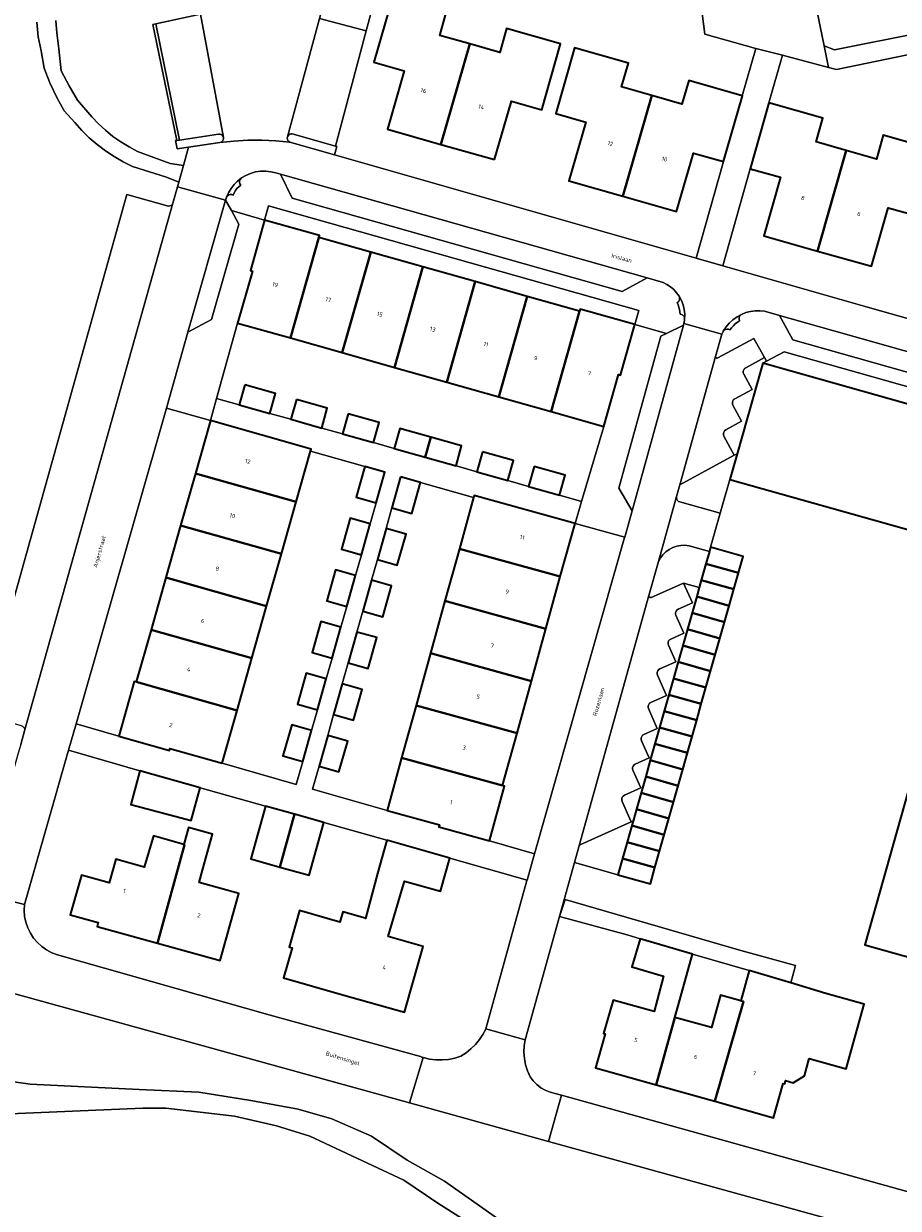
# Model space of a CAD drawing. Header units: metres. Extents: x 229229 to 231729, y 593167 to 595667.
# Tile 112 of 256: x 230033 to 230126, y 594845 to 594970. Entities that reach past the tile are written whole.
import ezdxf
from ezdxf.enums import TextEntityAlignment as Align

# ---------------------------------------------------------------- set-up
doc = ezdxf.new("R2010")
doc.units = ezdxf.units.M
for name, color, linetype, lineweight in [('B-WE-GR-GROENVOORZIENING-GV', 80, 'Continuous', 18), ('B-WE-OG-BEBOUWING-GV', 7, 'Continuous', 35), ('B-WE-OG-BEBOUWING-T18', 10, 'Continuous', 18), ('B-WE-OG-TERREIN_ERF-GV', 7, 'Continuous', 18), ('B-WE-OG-TOPOGRAFIE-T18', 10, 'Continuous', 18), ('B-WE-OG-WATER-GV', 130, 'Continuous', 18), ('B-WE-OG-WATER_SLOOT-GV', 120, 'Continuous', 18), ('B-WE-VH-VERHARDING_HALFVERHARDING-GV', 252, 'Continuous', 18), ('B-WE-VH-VERHARDING_OPEN-GV', 252, 'Continuous', 18)]:
    doc.layers.add(name, color=color, linetype=linetype, lineweight=lineweight)
doc.styles.add('NLCS-ISO-M250-T18', font='NLCS-ISO.ttf', dxfattribs={"height": 0.45})

msp = doc.modelspace()

# ---------------------------------------------------------------- linework, layer by layer
at = {"layer": 'B-WE-GR-GROENVOORZIENING-GV'}
for points in [[(230028.915, 594897.059), (230044.392, 594952.201), (230048.655, 594951.005), (230048.802, 594950.98), (230048.949, 594951.001), (230049.082, 594951.067), (230049.189, 594951.171), (230049.258, 594951.303), (230049.744, 594953.038), (230049.878, 594953.515), (230048.584, 594954.072), (230044.99, 594955.193), (230043.995, 594955.685), (230043.034, 594956.238), (230042.109, 594956.851), (230041.224, 594957.52), (230040.383, 594958.244), (230039.589, 594959.019), (230038.846, 594959.843), (230037.716, 594961.091), (230036.967, 594962.512), (230036.202, 594964.069), (230035.625, 594965.632), (230035.303, 594967.461), (230034.959, 594968.955), (230034.838, 594970.511)], [(230033.138, 594893.87), (230033.538, 594895.294), (230033.547, 594895.442), (230033.511, 594895.587), (230033.431, 594895.712)], [(230124.158, 594842.042), (230089.091, 594851.745), (230074.336, 594855.828), (230026.205, 594869.145)], [(230030.834, 594858.264), (230034.141, 594857.824), (230045.666, 594857.249), (230052.018, 594856.961), (230057.513, 594856.099), (230062.534, 594855.16), (230066.11, 594854.127), (230070.332, 594852.312), (230074.101, 594849.74), (230078.043, 594847.527), (230087.747, 594840.694)]]:
    msp.add_lwpolyline(points, dxfattribs=at)
for points in [[(230114.071, 594935.538), (230112.185, 594934.518), (230111.797, 594934.308), (230144.87, 594924.984), (230145.352, 594926.686)], [(230108.324, 594921.988), (230109.093, 594924.716), (230108.779, 594924.546), (230103.016, 594921.427), (230102.665, 594920.168), (230102.656, 594920.02), (230102.692, 594919.875), (230102.772, 594919.75), (230102.887, 594919.655), (230103.025, 594919.6), (230107.306, 594918.407)], [(230105.782, 594913.038), (230106.153, 594914.348), (230103.995, 594914.949), (230103.56, 594914.998), (230103.122, 594914.982), (230102.691, 594914.903), (230102.277, 594914.761), (230101.888, 594914.56), (230101.533, 594914.304), (230101.219, 594913.998), (230100.953, 594913.65), (230100.741, 594913.267), (230099.736, 594909.661), (230099.741, 594909.584), (230099.776, 594909.515), (230099.836, 594909.466), (230099.911, 594909.446), (230099.988, 594909.458), (230103.419, 594910.985), (230105.069, 594910.519), (230105.29, 594911.302)], [(230097.424, 594883.514), (230097.916, 594885.25), (230098.05, 594885.725), (230097.859, 594885.639), (230092.57, 594883.284), (230092.499, 594883.25), (230092.436, 594883.204), (230092.381, 594883.148), (230092.337, 594883.083), (230092.305, 594883.011), (230091.84, 594881.341), (230096.441, 594880.04), (230096.933, 594881.777)]]:
    msp.add_lwpolyline(points, close=True, dxfattribs=at)
at = {"layer": 'B-WE-OG-BEBOUWING-GV'}
for points in [[(230077.683, 594957.528), (230080.743, 594968.199), (230077.564, 594969.103), (230078.281, 594971.623), (230072.567, 594973.248), (230070.581, 594966.264), (230073.775, 594965.356), (230072.008, 594959.142)], [(230083.358, 594955.914), (230085.174, 594962.115), (230088.367, 594961.207), (230090.353, 594968.19), (230084.639, 594969.815), (230083.923, 594967.295), (230080.743, 594968.199), (230077.683, 594957.528)], [(230096.959, 594952.05), (230100.033, 594962.717), (230096.836, 594963.633), (230097.558, 594966.151), (230091.848, 594967.788), (230089.847, 594960.809), (230093.038, 594959.894), (230091.258, 594953.684)], [(230100.033, 594962.717), (230096.959, 594952.05), (230102.659, 594950.415), (230104.468, 594956.617), (230107.658, 594955.703), (230107.66, 594955.702), (230109.661, 594962.681), (230109.636, 594962.688), (230103.951, 594964.319), (230103.229, 594961.8)], [(230117.619, 594946.214), (230120.658, 594956.89), (230117.459, 594957.796), (230118.173, 594960.317), (230112.457, 594961.936), (230110.479, 594954.95), (230113.673, 594954.046), (230111.913, 594947.83)], [(230120.658, 594956.89), (230117.619, 594946.214), (230123.325, 594944.598), (230125.114, 594950.806), (230128.308, 594949.901), (230130.287, 594956.887), (230124.571, 594958.505), (230123.857, 594955.984)], [(230061.717, 594936.997), (230064.73, 594947.659), (230064.79, 594947.871), (230058.987, 594949.511), (230057.472, 594944.151), (230057.684, 594944.091), (230056.125, 594938.577)], [(230064.73, 594947.659), (230061.717, 594936.997), (230067.222, 594935.441), (230070.236, 594946.103)], [(230072.756, 594933.877), (230075.769, 594944.539), (230070.236, 594946.103), (230067.222, 594935.441)], [(230075.769, 594944.539), (230072.756, 594933.877), (230078.289, 594932.313), (230081.302, 594942.975)], [(230083.822, 594930.749), (230086.836, 594941.412), (230081.302, 594942.975), (230078.289, 594932.313)], [(230086.836, 594941.412), (230083.822, 594930.749), (230089.355, 594929.185), (230092.369, 594939.848)], [(230089.355, 594929.185), (230094.946, 594927.605), (230096.505, 594933.12), (230096.717, 594933.06), (230098.231, 594938.419), (230092.428, 594940.06), (230092.369, 594939.848)], [(230109.093, 594924.716), (230108.324, 594921.988), (230134.466, 594914.618), (230122.618, 594872.594), (230134.966, 594869.143), (230146.32, 594909.417), (230146.955, 594911.668), (230141.546, 594913.193), (230144.87, 594924.984), (230111.797, 594934.308)], [(230056.876, 594932.028), (230056.279, 594929.911), (230059.551, 594928.987), (230060.149, 594931.105)], [(230062.362, 594930.48), (230061.765, 594928.363), (230065.037, 594927.44), (230065.635, 594929.557)], [(230067.848, 594928.932), (230067.251, 594926.815), (230070.523, 594925.892), (230071.121, 594928.009)], [(230051.648, 594922.63), (230062.33, 594919.607), (230063.851, 594924.985), (230063.914, 594925.206), (230053.234, 594928.231)], [(230076.009, 594924.344), (230076.607, 594926.462), (230073.334, 594927.385), (230072.737, 594925.267)], [(230076.607, 594926.462), (230076.009, 594924.344), (230079.282, 594923.42), (230079.879, 594925.538)], [(230082.093, 594924.913), (230081.495, 594922.796), (230084.768, 594921.873), (230085.365, 594923.99)], [(230060.765, 594914.074), (230062.33, 594919.607), (230051.648, 594922.63), (230050.081, 594917.097)], [(230070.802, 594919.488), (230071.727, 594922.76), (230069.61, 594923.358), (230068.684, 594920.086)], [(230087.579, 594923.365), (230086.981, 594921.248), (230090.254, 594920.325), (230090.851, 594922.442)], [(230073.407, 594922.254), (230072.484, 594918.981), (230074.602, 594918.385), (230075.524, 594921.657)], [(230079.638, 594914.632), (230090.34, 594911.675), (230091.899, 594917.326), (230081.198, 594920.278), (230081.141, 594920.073)], [(230069.25, 594914.002), (230070.176, 594917.274), (230068.059, 594917.873), (230067.133, 594914.601)], [(230048.514, 594911.565), (230059.199, 594908.542), (230060.765, 594914.074), (230050.081, 594917.097)], [(230071.86, 594916.768), (230070.938, 594913.495), (230073.055, 594912.898), (230073.978, 594916.171)], [(230079.638, 594914.632), (230078.107, 594909.089), (230088.81, 594906.133), (230090.34, 594911.675)], [(230105.782, 594913.038), (230109.222, 594912.065), (230109.713, 594913.802), (230106.276, 594914.784), (230106.153, 594914.348)], [(230108.73, 594910.328), (230109.222, 594912.065), (230105.782, 594913.038), (230105.29, 594911.302)], [(230057.634, 594903.009), (230059.199, 594908.542), (230048.514, 594911.565), (230046.947, 594906.032)], [(230067.699, 594908.517), (230068.624, 594911.789), (230066.507, 594912.387), (230065.582, 594909.115)], [(230070.314, 594911.282), (230069.391, 594908.009), (230071.509, 594907.412), (230072.431, 594910.685)], [(230104.799, 594909.565), (230108.239, 594908.591), (230108.73, 594910.328), (230105.29, 594911.302), (230105.069, 594910.519)], [(230087.281, 594900.59), (230088.81, 594906.133), (230078.107, 594909.089), (230076.576, 594903.547)], [(230104.799, 594909.565), (230104.307, 594907.828), (230107.748, 594906.854), (230108.239, 594908.591)], [(230104.307, 594907.828), (230103.815, 594906.091), (230107.256, 594905.118), (230107.748, 594906.854)], [(230066.148, 594903.031), (230067.073, 594906.303), (230064.956, 594906.902), (230064.031, 594903.63)], [(230056.069, 594897.476), (230057.634, 594903.009), (230046.947, 594906.032), (230045.38, 594900.5)], [(230068.767, 594905.795), (230067.845, 594902.523), (230069.962, 594901.926), (230070.885, 594905.198)], [(230107.256, 594905.118), (230103.815, 594906.091), (230103.324, 594904.355), (230106.765, 594903.381)], [(230106.274, 594901.644), (230106.765, 594903.381), (230103.324, 594904.355), (230102.832, 594902.618)], [(230075.045, 594898.005), (230085.751, 594895.047), (230087.281, 594900.59), (230076.576, 594903.547)], [(230102.341, 594900.881), (230105.782, 594899.907), (230106.274, 594901.644), (230102.832, 594902.618)], [(230064.597, 594897.546), (230065.522, 594900.818), (230063.405, 594901.417), (230062.48, 594898.145)], [(230056.069, 594897.476), (230045.38, 594900.5), (230045.168, 594900.56), (230043.525, 594894.758), (230048.884, 594893.24), (230048.944, 594893.451), (230054.486, 594891.882)], [(230067.221, 594900.309), (230066.298, 594897.037), (230068.416, 594896.44), (230069.338, 594899.712)], [(230105.291, 594898.17), (230105.782, 594899.907), (230102.341, 594900.881), (230101.849, 594899.144)], [(230105.291, 594898.17), (230101.849, 594899.144), (230101.357, 594897.408), (230104.799, 594896.433)], [(230085.751, 594895.047), (230075.045, 594898.005), (230073.514, 594892.462), (230084.222, 594889.504)], [(230100.866, 594895.671), (230104.308, 594894.697), (230104.799, 594896.433), (230101.357, 594897.408)], [(230063.046, 594892.061), (230063.971, 594895.333), (230061.854, 594895.931), (230060.929, 594892.659)], [(230100.374, 594893.934), (230103.817, 594892.96), (230104.308, 594894.697), (230100.866, 594895.671)], [(230065.674, 594894.823), (230064.752, 594891.55), (230066.869, 594890.953), (230067.792, 594894.226)], [(230103.817, 594892.96), (230100.374, 594893.934), (230099.882, 594892.197), (230103.325, 594891.223)], [(230084.222, 594889.504), (230073.514, 594892.462), (230071.966, 594886.859), (230077.519, 594885.327), (230077.46, 594885.114), (230082.83, 594883.633), (230084.434, 594889.445)], [(230099.391, 594890.461), (230102.834, 594889.486), (230103.325, 594891.223), (230099.882, 594892.197)], [(230052.152, 594889.279), (230045.768, 594891.081), (230044.81, 594887.509), (230051.193, 594885.798)], [(230098.899, 594888.724), (230102.343, 594887.749), (230102.834, 594889.486), (230099.391, 594890.461)], [(230098.408, 594886.987), (230101.851, 594886.012), (230102.343, 594887.749), (230098.899, 594888.724)], [(230062.158, 594886.455), (230059.063, 594887.329), (230057.511, 594881.712), (230060.612, 594880.856)], [(230060.612, 594880.856), (230063.712, 594880), (230065.253, 594885.582), (230062.158, 594886.455)], [(230101.851, 594886.012), (230098.408, 594886.987), (230098.05, 594885.725), (230097.916, 594885.25), (230101.36, 594884.276)], [(230050.407, 594883.252), (230050.485, 594883.229), (230047.611, 594872.794), (230054.276, 594870.945), (230056.251, 594878.063), (230052.053, 594879.228), (230052.411, 594880.52), (230053.468, 594884.335), (230050.93, 594885.067)], [(230101.36, 594884.276), (230097.916, 594885.25), (230097.424, 594883.514), (230100.869, 594882.539)], [(230050.407, 594883.252), (230047.19, 594884.179), (230046.227, 594880.844), (230043.195, 594881.685), (230042.504, 594879.194), (230039.551, 594880.013), (230038.376, 594875.781), (230041.328, 594874.961), (230041.22, 594874.567), (230047.611, 594872.794), (230050.485, 594883.229)], [(230075.798, 594872.435), (230072.09, 594873.493), (230073.829, 594879.364), (230077.643, 594878.285), (230078.64, 594881.805), (230071.932, 594883.698), (230070.955, 594880.179), (230069.689, 594875.401), (230069.634, 594875.417), (230067.27, 594876.092), (230066.961, 594875.01), (230062.674, 594876.233), (230061.572, 594872.37), (230061.889, 594872.279), (230060.982, 594869.101), (230067.374, 594867.277), (230073.802, 594865.443)], [(230097.424, 594883.514), (230096.933, 594881.777), (230100.377, 594880.802), (230100.869, 594882.539)], [(230100.377, 594880.802), (230096.933, 594881.777), (230096.441, 594880.04), (230099.886, 594879.065)], [(230104.359, 594871.623), (230098.798, 594873.25), (230097.923, 594870.261), (230101.296, 594869.274), (230100.621, 594866.746), (230100.294, 594865.522), (230095.932, 594866.743), (230094.934, 594863.212), (230095.087, 594863.169), (230094.065, 594859.552), (230100.504, 594857.746), (230102.486, 594864.907), (230102.82, 594866.13)], [(230116.736, 594860.542), (230120.647, 594859.452), (230122.549, 594866.323), (230118.501, 594867.444), (230114.783, 594868.573), (230110.363, 594869.866), (230109.473, 594866.68), (230109.776, 594866.595), (230106.732, 594856), (230112.957, 594854.255), (230113.981, 594857.901), (230114.135, 594857.858), (230114.232, 594858.205), (230115.031, 594857.98), (230116.22, 594858.693)], [(230100.504, 594857.746), (230106.732, 594856), (230109.776, 594866.595), (230109.473, 594866.68), (230107.342, 594867.275), (230106.377, 594863.82), (230102.486, 594864.907)]]:
    msp.add_lwpolyline(points, close=True, dxfattribs=at)
at = {"layer": 'B-WE-OG-TERREIN_ERF-GV'}
for points in [[(230109.763, 595011.12), (230115.27, 594983.338), (230117.903, 594970.051), (230118.316, 594967.994), (230119.41, 594967.575), (230147.098, 594973.136), (230138.545, 595016.872), (230132.58, 595015.664)], [(230088.367, 594961.207), (230085.174, 594962.115), (230083.358, 594955.914), (230077.683, 594957.528), (230072.008, 594959.142), (230073.775, 594965.356), (230070.581, 594966.264), (230072.567, 594973.248), (230078.281, 594971.623), (230077.564, 594969.103), (230080.743, 594968.199), (230083.923, 594967.295), (230084.639, 594969.815), (230090.353, 594968.19)], [(230070.236, 594946.103), (230075.769, 594944.539), (230081.302, 594942.975), (230086.836, 594941.412), (230092.369, 594939.848), (230092.428, 594940.06), (230098.231, 594938.419), (230098.651, 594939.902), (230059.411, 594951.008), (230058.987, 594949.511), (230064.79, 594947.871), (230064.73, 594947.659)], [(230073.334, 594927.385), (230076.607, 594926.462), (230079.879, 594925.538), (230079.282, 594923.42), (230081.495, 594922.796), (230082.093, 594924.913), (230085.365, 594923.99), (230084.768, 594921.873), (230086.981, 594921.248), (230087.579, 594923.365), (230090.851, 594922.442), (230090.254, 594920.325), (230092.583, 594919.635), (230094.946, 594927.605), (230089.355, 594929.185), (230083.822, 594930.749), (230078.289, 594932.313), (230072.756, 594933.877), (230067.222, 594935.441), (230061.717, 594936.997), (230056.125, 594938.577), (230053.89, 594930.579), (230056.279, 594929.911), (230056.876, 594932.028), (230060.149, 594931.105), (230059.551, 594928.987), (230061.765, 594928.363), (230062.362, 594930.48), (230065.635, 594929.557), (230065.037, 594927.44), (230067.251, 594926.815), (230067.848, 594928.932), (230071.121, 594928.009), (230070.523, 594925.892), (230072.737, 594925.267)], [(230059.199, 594908.542), (230057.634, 594903.009), (230056.069, 594897.476), (230054.486, 594891.882), (230062.346, 594889.623), (230063.046, 594892.061), (230060.929, 594892.659), (230061.854, 594895.931), (230063.971, 594895.333), (230064.597, 594897.546), (230062.48, 594898.145), (230063.405, 594901.417), (230065.522, 594900.818), (230066.148, 594903.031), (230064.031, 594903.63), (230064.956, 594906.902), (230067.073, 594906.303), (230067.699, 594908.517), (230065.582, 594909.115), (230066.507, 594912.387), (230068.624, 594911.789), (230069.25, 594914.002), (230067.133, 594914.601), (230068.059, 594917.873), (230070.176, 594917.274), (230070.802, 594919.488), (230068.684, 594920.086), (230069.61, 594923.358), (230063.851, 594924.985), (230062.33, 594919.607), (230060.765, 594914.074)], [(230071.966, 594886.859), (230073.514, 594892.462), (230075.045, 594898.005), (230076.576, 594903.547), (230078.107, 594909.089), (230079.638, 594914.632), (230081.141, 594920.073), (230075.524, 594921.657), (230074.602, 594918.385), (230072.484, 594918.981), (230071.86, 594916.768), (230073.978, 594916.171), (230073.055, 594912.898), (230070.938, 594913.495), (230070.314, 594911.282), (230072.431, 594910.685), (230071.509, 594907.412), (230069.391, 594908.009), (230068.767, 594905.795), (230070.885, 594905.198), (230069.962, 594901.926), (230067.845, 594902.523), (230067.221, 594900.309), (230069.338, 594899.712), (230068.416, 594896.44), (230066.298, 594897.037), (230065.674, 594894.823), (230067.792, 594894.226), (230066.869, 594890.953), (230064.752, 594891.55), (230064.057, 594889.132)], [(230070.955, 594880.179), (230071.932, 594883.698), (230065.253, 594885.582), (230063.712, 594880), (230060.612, 594880.856), (230057.511, 594881.712), (230059.063, 594887.329), (230052.152, 594889.279), (230051.193, 594885.798), (230044.81, 594887.509), (230045.768, 594891.081), (230038.195, 594893.243), (230033.524, 594876.882), (230033.493, 594876.255), (230033.541, 594875.628), (230033.667, 594875.013), (230033.87, 594874.418), (230034.145, 594873.853), (230034.489, 594873.328), (230034.897, 594872.85), (230035.361, 594872.426), (230035.874, 594872.065), (230036.429, 594871.77), (230037.017, 594871.548), (230059.566, 594865.159), (230075.531, 594860.739), (230075.584, 594860.72), (230075.638, 594860.702), (230075.691, 594860.684), (230075.745, 594860.667), (230075.799, 594860.651), (230076.459, 594860.49), (230077.132, 594860.402), (230077.811, 594860.39), (230078.488, 594860.453), (230079.153, 594860.59), (230079.799, 594860.8), (230080.351, 594861.162), (230080.865, 594861.576), (230081.336, 594862.039), (230081.76, 594862.545), (230082.133, 594863.09), (230082.45, 594863.669), (230082.454, 594863.684), (230086.799, 594879.436), (230086.811, 594879.478), (230078.64, 594881.805), (230077.643, 594878.285), (230073.829, 594879.364), (230072.09, 594873.493), (230075.798, 594872.435), (230073.802, 594865.443), (230067.374, 594867.277), (230060.982, 594869.101), (230061.889, 594872.279), (230061.572, 594872.37), (230062.674, 594876.233), (230066.961, 594875.01), (230067.27, 594876.092), (230069.634, 594875.417), (230069.689, 594875.401)], [(230054.276, 594870.945), (230047.611, 594872.794), (230041.22, 594874.567), (230041.328, 594874.961), (230038.376, 594875.781), (230039.551, 594880.013), (230042.504, 594879.194), (230043.195, 594881.685), (230046.227, 594880.844), (230047.19, 594884.179), (230050.407, 594883.252), (230050.93, 594885.067), (230053.468, 594884.335), (230052.411, 594880.52), (230052.053, 594879.228), (230056.251, 594878.063)], [(230098.798, 594873.25), (230104.359, 594871.623), (230110.363, 594869.866), (230114.783, 594868.573), (230115.286, 594870.419), (230109.492, 594871.999), (230090.865, 594877.429), (230090.259, 594875.598), (230097.412, 594873.656)], [(230115.286, 594870.419), (230114.783, 594868.573), (230118.501, 594867.444), (230122.549, 594866.323), (230120.647, 594859.452), (230116.736, 594860.542), (230116.22, 594858.693), (230115.031, 594857.98), (230114.232, 594858.205), (230114.135, 594857.858), (230113.981, 594857.901), (230112.957, 594854.255), (230106.732, 594856), (230100.504, 594857.746), (230094.065, 594859.552), (230095.087, 594863.169), (230094.934, 594863.212), (230095.932, 594866.743), (230100.294, 594865.522), (230100.621, 594866.746), (230101.296, 594869.274), (230097.923, 594870.261), (230098.798, 594873.25), (230097.412, 594873.656), (230090.259, 594875.598), (230090.865, 594877.429), (230109.492, 594871.999)], [(230104.359, 594871.623), (230102.82, 594866.13), (230102.486, 594864.907), (230106.377, 594863.82), (230107.342, 594867.275), (230109.473, 594866.68), (230110.363, 594869.866)]]:
    msp.add_lwpolyline(points, close=True, dxfattribs=at)
for points in [[(230071.223, 594975.109), (230069.747, 594969.572), (230066.492, 594957.344), (230066.636, 594957.303), (230066.387, 594956.432), (230104.758, 594945.463), (230107.658, 594955.703), (230104.468, 594956.617), (230102.659, 594950.415), (230096.959, 594952.05), (230091.258, 594953.684), (230093.038, 594959.894), (230089.847, 594960.809), (230091.848, 594967.788), (230097.558, 594966.151), (230096.836, 594963.633), (230100.033, 594962.717), (230103.229, 594961.8), (230103.951, 594964.319), (230109.636, 594962.688), (230111.057, 594967.705), (230105.664, 594969.226), (230105.049, 594973.949)], [(230036.84, 594970.666), (230036.94, 594969.355), (230037.155, 594967.683), (230037.426, 594965.352), (230038.25, 594963.757), (230039.145, 594962.214), (230040.664, 594960.471), (230041.366, 594959.728), (230042.115, 594959.033), (230042.908, 594958.389), (230043.742, 594957.799), (230044.613, 594957.264), (230045.517, 594956.788), (230048.977, 594955.49), (230050.375, 594955.285), (230050.924, 594957.239), (230049.705, 594957.059), (230049.526, 594957.93), (230049.674, 594957.952), (230047.146, 594970.27), (230047.439, 594970.333), (230052.174, 594971.35)], [(230128.19, 594967.234), (230119.624, 594965.484), (230118.773, 594965.71), (230113.891, 594967.011), (230112.457, 594961.936), (230118.173, 594960.317), (230117.459, 594957.796), (230120.658, 594956.89), (230123.857, 594955.984), (230124.571, 594958.505), (230130.287, 594956.887)], [(230128.308, 594949.901), (230125.114, 594950.806), (230123.325, 594944.598), (230117.619, 594946.214), (230111.913, 594947.83), (230113.673, 594954.046), (230110.479, 594954.95), (230107.565, 594944.66), (230122.902, 594940.276), (230146.417, 594933.627)], [(230134.966, 594869.143), (230122.618, 594872.594), (230134.466, 594914.618), (230108.324, 594921.988), (230107.306, 594918.407), (230106.276, 594914.784), (230109.713, 594913.802), (230109.222, 594912.065), (230108.73, 594910.328), (230108.239, 594908.591), (230107.748, 594906.854), (230107.256, 594905.118), (230106.765, 594903.381), (230106.274, 594901.644), (230105.782, 594899.907), (230105.291, 594898.17), (230104.799, 594896.433), (230104.308, 594894.697), (230103.817, 594892.96), (230103.325, 594891.223), (230102.834, 594889.486), (230102.343, 594887.749), (230101.851, 594886.012), (230101.36, 594884.276), (230100.869, 594882.539), (230100.377, 594880.802), (230099.886, 594879.065), (230096.441, 594880.04), (230091.84, 594881.341), (230086.599, 594862.54), (230086.5, 594861.875), (230086.476, 594861.203), (230086.528, 594860.533), (230086.655, 594859.873), (230086.856, 594859.231), (230087.128, 594858.616), (230087.454, 594858.174), (230087.838, 594857.781), (230088.271, 594857.444), (230088.747, 594857.17), (230089.256, 594856.963), (230089.788, 594856.828), (230090.457, 594856.642), (230128.487, 594846.037)]]:
    msp.add_lwpolyline(points, dxfattribs=at)
at = {"layer": 'B-WE-OG-WATER-GV'}
msp.add_lwpolyline([(230089.163, 594837.711), (230077.336, 594845.18), (230073.742, 594847.62), (230063.792, 594852.308), (230060.261, 594853.4), (230055.79, 594854.436), (230048.495, 594855.263), (230046.076, 594855.287), (229999.639, 594853.31), (229978.763, 594852.132), (229973.078, 594852.536), (229970.473, 594853.38), (229967.832, 594854.077), (229964.201, 594853.857), (229963.576, 594853.763), (229962.856, 594853.654), (229957.599, 594852.86), (229956.925, 594852.758), (229946.912, 594851.245), (229940.814, 594849.897), (229920.144, 594841.933)], dxfattribs=at)
at = {"layer": 'B-WE-OG-WATER_SLOOT-GV'}
for points in [[(230087.747, 594840.694), (230078.043, 594847.527), (230074.101, 594849.74), (230070.332, 594852.312), (230066.11, 594854.127), (230062.534, 594855.16), (230057.513, 594856.099), (230052.018, 594856.961), (230045.666, 594857.249), (230034.141, 594857.824), (230030.834, 594858.264)], [(229920.144, 594841.933), (229940.814, 594849.897), (229946.912, 594851.245), (229956.925, 594852.758), (229957.599, 594852.86), (229962.856, 594853.654), (229963.576, 594853.763), (229964.201, 594853.857), (229967.832, 594854.077), (229970.473, 594853.38), (229973.078, 594852.536), (229978.763, 594852.132), (229999.639, 594853.31), (230046.076, 594855.287), (230048.495, 594855.263), (230055.79, 594854.436), (230060.261, 594853.4), (230063.792, 594852.308), (230073.742, 594847.62), (230077.336, 594845.18), (230089.163, 594837.711)]]:
    msp.add_lwpolyline(points, dxfattribs=at)
at = {"layer": 'B-WE-VH-VERHARDING_HALFVERHARDING-GV'}
msp.add_lwpolyline([(230034.838, 594970.511), (230034.959, 594968.955), (230035.303, 594967.461), (230035.625, 594965.632), (230036.202, 594964.069), (230036.967, 594962.512), (230037.716, 594961.091), (230038.846, 594959.843), (230039.589, 594959.019), (230040.383, 594958.244), (230041.224, 594957.52), (230042.109, 594956.851), (230043.034, 594956.238), (230043.995, 594955.685), (230044.99, 594955.193), (230048.584, 594954.072), (230049.878, 594953.515), (230050.375, 594955.285), (230048.977, 594955.49), (230045.517, 594956.788), (230044.613, 594957.264), (230043.742, 594957.799), (230042.908, 594958.389), (230042.115, 594959.033), (230041.366, 594959.728), (230040.664, 594960.471), (230039.145, 594962.214), (230038.25, 594963.757), (230037.426, 594965.352), (230037.155, 594967.683), (230036.94, 594969.355), (230036.84, 594970.666)], dxfattribs=at)
at = {"layer": 'B-WE-VH-VERHARDING_OPEN-GV'}
for points in [[(230109.763, 595011.12), (230109.552, 595011.078), (230108.228, 595017.125), (230108.212, 595017.275), (230108.243, 595017.422), (230108.319, 595017.552), (230108.432, 595017.652), (230108.57, 595017.712), (230105.542, 595017.109), (230105.691, 595017.107), (230105.832, 595017.059), (230105.951, 595016.97), (230106.037, 595016.848), (230106.081, 595016.706), (230107.048, 595011.835), (230114.135, 594975.391), (230105.049, 594973.949), (230105.664, 594969.226), (230111.057, 594967.705), (230113.891, 594967.011), (230118.773, 594965.71), (230118.316, 594967.994), (230117.903, 594970.051), (230115.27, 594983.338)], [(230064.805, 594970.888), (230065.716, 594974.26), (230052.174, 594971.35), (230054.615, 594958.273), (230054.619, 594958.125), (230054.576, 594957.983), (230054.491, 594957.862), (230054.372, 594957.774), (230054.232, 594957.727), (230055.711, 594957.89), (230057.197, 594957.977), (230058.685, 594957.988), (230060.171, 594957.924), (230061.653, 594957.785), (230061.544, 594957.857), (230061.459, 594957.957), (230061.406, 594958.077), (230061.389, 594958.207), (230061.41, 594958.336)], [(230069.747, 594969.572), (230071.223, 594975.109), (230070.356, 594975.257), (230065.716, 594974.26), (230064.805, 594970.888)], [(230147.098, 594973.136), (230119.41, 594967.575), (230118.316, 594967.994), (230118.773, 594965.71), (230119.624, 594965.484), (230128.19, 594967.234), (230146.854, 594971.048), (230148.188, 594965.432), (230154.418, 594963.708), (230154.488, 594963.975), (230160.305, 594962.551), (230160.23, 594962.28), (230168.755, 594959.786), (230169.518, 594961.588), (230160.69, 594964.195), (230157.567, 594965.092), (230149.582, 594967.427), (230148.384, 594973.376), (230148.039, 594973.323)], [(230049.674, 594957.952), (230049.972, 594957.997), (230047.439, 594970.333), (230047.146, 594970.27)], [(230052.174, 594971.35), (230047.439, 594970.333), (230049.972, 594957.997), (230054.1, 594958.617), (230054.236, 594958.62), (230054.367, 594958.581), (230054.48, 594958.506), (230054.565, 594958.4), (230054.615, 594958.273)], [(230069.747, 594969.572), (230064.805, 594970.888), (230061.41, 594958.336), (230061.467, 594958.454), (230061.555, 594958.551), (230061.667, 594958.619), (230061.793, 594958.653), (230061.924, 594958.65), (230066.492, 594957.344)], [(230112.457, 594961.936), (230113.891, 594967.011), (230111.057, 594967.705), (230109.636, 594962.688), (230109.661, 594962.681), (230107.66, 594955.702), (230107.658, 594955.703), (230104.758, 594945.463), (230107.565, 594944.66), (230110.479, 594954.95)], [(230054.615, 594958.273), (230054.565, 594958.4), (230054.48, 594958.506), (230054.367, 594958.581), (230054.236, 594958.62), (230054.1, 594958.617), (230049.972, 594957.997), (230049.674, 594957.952), (230049.526, 594957.93), (230049.705, 594957.059), (230050.924, 594957.239), (230054.232, 594957.727), (230054.372, 594957.774), (230054.491, 594957.862), (230054.576, 594957.983), (230054.619, 594958.125)], [(230061.924, 594958.65), (230061.793, 594958.653), (230061.667, 594958.619), (230061.555, 594958.551), (230061.467, 594958.454), (230061.41, 594958.336), (230061.389, 594958.207), (230061.406, 594958.077), (230061.459, 594957.957), (230061.544, 594957.857), (230061.653, 594957.785), (230066.387, 594956.432), (230066.636, 594957.303), (230066.492, 594957.344)], [(230061.917, 594951.828), (230060.671, 594954.361), (230060.161, 594954.505), (230059.635, 594954.634), (230059.097, 594954.694), (230058.556, 594954.684), (230058.021, 594954.605), (230057.5, 594954.458), (230057.002, 594954.245), (230056.536, 594953.97), (230056.411, 594953.848), (230056.336, 594953.691), (230056.319, 594953.517), (230056.363, 594953.349), (230056.462, 594953.205), (230056.243, 594953.046), (230056.05, 594952.856), (230055.887, 594952.639), (230055.759, 594952.4), (230055.668, 594952.145), (230055.511, 594952.215), (230055.339, 594952.225), (230055.175, 594952.175), (230055.038, 594952.07), (230054.947, 594951.924), (230054.855, 594951.603), (230055.461, 594950.507), (230058.987, 594949.511), (230059.411, 594951.008), (230098.651, 594939.902), (230098.231, 594938.419), (230101.593, 594937.468), (230103.398, 594938.357), (230103.45, 594938.544), (230103.471, 594938.634), (230103.488, 594938.724), (230103.503, 594938.816), (230103.514, 594938.907), (230103.522, 594938.999), (230103.499, 594939.155), (230103.432, 594939.298), (230103.325, 594939.415), (230103.189, 594939.495), (230103.036, 594939.532), (230103.014, 594939.782), (230102.974, 594940.03), (230102.915, 594940.275), (230102.837, 594940.514), (230102.742, 594940.746), (230102.862, 594940.846), (230102.948, 594940.977), (230102.99, 594941.127), (230102.987, 594941.284), (230102.937, 594941.432), (230102.67, 594941.799), (230102.361, 594942.132), (230102.015, 594942.427), (230101.637, 594942.678), (230101.231, 594942.882), (230099.541, 594943.361), (230096.91, 594941.925)], [(230056.462, 594953.205), (230056.363, 594953.349), (230056.319, 594953.517), (230056.336, 594953.691), (230056.411, 594953.848), (230056.536, 594953.97), (230056.12, 594953.647), (230055.748, 594953.275), (230055.425, 594952.859), (230055.157, 594952.407), (230054.947, 594951.924), (230055.038, 594952.07), (230055.175, 594952.175), (230055.339, 594952.225), (230055.511, 594952.215), (230055.668, 594952.145), (230055.759, 594952.4), (230055.887, 594952.639), (230056.05, 594952.856), (230056.243, 594953.046)], [(230099.541, 594943.361), (230060.671, 594954.361), (230061.917, 594951.828), (230096.91, 594941.925)], [(230028.667, 594878.088), (230033.524, 594876.882), (230038.195, 594893.243), (230038.996, 594896.051), (230048.564, 594929.564), (230050.861, 594937.612), (230054.855, 594951.603), (230049.744, 594953.038), (230049.258, 594951.303), (230033.538, 594895.294), (230033.138, 594893.87), (230032.843, 594892.933)], [(230049.258, 594951.303), (230049.189, 594951.171), (230049.082, 594951.067), (230048.949, 594951.001), (230048.802, 594950.98), (230048.655, 594951.005), (230044.392, 594952.201), (230028.915, 594897.059), (230033.178, 594895.862), (230033.316, 594895.807), (230033.431, 594895.712), (230033.511, 594895.587), (230033.547, 594895.442), (230033.538, 594895.294)], [(230056.252, 594949.079), (230055.461, 594950.507), (230054.855, 594951.603), (230050.861, 594937.612), (230053.363, 594938.962)], [(230056.125, 594938.577), (230057.684, 594944.091), (230057.472, 594944.151), (230058.987, 594949.511), (230055.461, 594950.507), (230056.252, 594949.079), (230053.363, 594938.962), (230050.861, 594937.612), (230048.564, 594929.564), (230053.234, 594928.231), (230053.89, 594930.579)], [(230102.937, 594941.432), (230102.987, 594941.284), (230102.99, 594941.127), (230102.948, 594940.977), (230102.862, 594940.846), (230102.742, 594940.746), (230102.837, 594940.514), (230102.915, 594940.275), (230102.974, 594940.03), (230103.014, 594939.782), (230103.036, 594939.532), (230103.189, 594939.495), (230103.325, 594939.415), (230103.432, 594939.298), (230103.499, 594939.155), (230103.522, 594938.999), (230103.538, 594939.508), (230103.485, 594940.015), (230103.366, 594940.51), (230103.182, 594940.986)], [(230109.355, 594938.827), (230109.3, 594938.973), (230109.294, 594939.128), (230109.337, 594939.277), (230109.426, 594939.406), (230109.55, 594939.499), (230109.081, 594939.245), (230108.647, 594938.934), (230108.256, 594938.571), (230107.913, 594938.161), (230107.625, 594937.712), (230107.729, 594937.828), (230107.863, 594937.907), (230108.016, 594937.941), (230108.171, 594937.925), (230108.314, 594937.863), (230108.492, 594938.086), (230108.686, 594938.296), (230108.895, 594938.49), (230109.119, 594938.667)], [(230113.572, 594939.39), (230114.98, 594936.81), (230145.752, 594928.102), (230149.178, 594927.132), (230151.4, 594928.684)], [(230097.948, 594918.659), (230097.175, 594915.866), (230097.159, 594915.807), (230087.607, 594882.272), (230086.811, 594879.478), (230086.799, 594879.436), (230082.454, 594863.684), (230086.599, 594862.54), (230091.84, 594881.341), (230092.305, 594883.011), (230099.736, 594909.661), (230100.741, 594913.267), (230102.665, 594920.168), (230103.016, 594921.427), (230106.806, 594935.024), (230107.471, 594937.406), (230103.45, 594938.544), (230103.398, 594938.357)], [(230097.175, 594915.866), (230097.948, 594918.659), (230096.543, 594921.071), (230100.999, 594937.176), (230101.593, 594937.468), (230098.231, 594938.419), (230096.717, 594933.06), (230096.505, 594933.12), (230094.946, 594927.605), (230092.583, 594919.635), (230091.899, 594917.326)], [(230097.948, 594918.659), (230103.398, 594938.357), (230101.593, 594937.468), (230100.999, 594937.176), (230096.543, 594921.071)], [(230108.642, 594929.866), (230108.59, 594930.014), (230108.586, 594930.17), (230108.631, 594930.32), (230108.72, 594930.449), (230108.844, 594930.544), (230110.677, 594931.536), (230109.797, 594933.162), (230109.745, 594933.31), (230109.741, 594933.466), (230109.786, 594933.616), (230109.875, 594933.745), (230109.999, 594933.84), (230111.974, 594934.908), (230110.871, 594936.945), (230107.042, 594934.873), (230106.977, 594934.852), (230106.909, 594934.861), (230106.851, 594934.898), (230106.814, 594934.956), (230106.806, 594935.024), (230103.016, 594921.427), (230108.779, 594924.546), (230107.687, 594926.565), (230107.635, 594926.712), (230107.631, 594926.869), (230107.675, 594927.018), (230107.764, 594927.147), (230107.888, 594927.242), (230109.569, 594928.152)], [(230111.797, 594934.308), (230112.185, 594934.518), (230111.974, 594934.908), (230109.999, 594933.84), (230109.875, 594933.745), (230109.786, 594933.616), (230109.741, 594933.466), (230109.745, 594933.31), (230109.797, 594933.162), (230110.677, 594931.536), (230108.844, 594930.544), (230108.72, 594930.449), (230108.631, 594930.32), (230108.586, 594930.17), (230108.59, 594930.014), (230108.642, 594929.866), (230109.569, 594928.152), (230107.888, 594927.242), (230107.764, 594927.147), (230107.675, 594927.018), (230107.631, 594926.869), (230107.635, 594926.712), (230107.687, 594926.565), (230108.779, 594924.546), (230109.093, 594924.716)], [(230038.996, 594896.051), (230038.195, 594893.243), (230045.768, 594891.081), (230052.152, 594889.279), (230059.063, 594887.329), (230062.158, 594886.455), (230065.253, 594885.582), (230071.932, 594883.698), (230078.64, 594881.805), (230086.811, 594879.478), (230087.607, 594882.272), (230082.83, 594883.633), (230077.46, 594885.114), (230077.519, 594885.327), (230071.966, 594886.859), (230064.057, 594889.132), (230064.752, 594891.55), (230065.674, 594894.823), (230066.298, 594897.037), (230067.221, 594900.309), (230067.845, 594902.523), (230068.767, 594905.795), (230069.391, 594908.009), (230070.314, 594911.282), (230070.938, 594913.495), (230071.86, 594916.768), (230072.484, 594918.981), (230073.407, 594922.254), (230075.524, 594921.657), (230081.141, 594920.073), (230081.198, 594920.278), (230091.899, 594917.326), (230092.583, 594919.635), (230090.254, 594920.325), (230086.981, 594921.248), (230084.768, 594921.873), (230081.495, 594922.796), (230079.282, 594923.42), (230076.009, 594924.344), (230072.737, 594925.267), (230070.523, 594925.892), (230067.251, 594926.815), (230065.037, 594927.44), (230061.765, 594928.363), (230059.551, 594928.987), (230056.279, 594929.911), (230053.89, 594930.579), (230053.234, 594928.231), (230063.914, 594925.206), (230063.851, 594924.985), (230069.61, 594923.358), (230071.727, 594922.76), (230070.802, 594919.488), (230070.176, 594917.274), (230069.25, 594914.002), (230068.624, 594911.789), (230067.699, 594908.517), (230067.073, 594906.303), (230066.148, 594903.031), (230065.522, 594900.818), (230064.597, 594897.546), (230063.971, 594895.333), (230063.046, 594892.061), (230062.346, 594889.623), (230054.486, 594891.882), (230048.944, 594893.451), (230048.884, 594893.24), (230043.525, 594894.758)], [(230046.947, 594906.032), (230048.514, 594911.565), (230050.081, 594917.097), (230051.648, 594922.63), (230053.234, 594928.231), (230048.564, 594929.564), (230038.996, 594896.051), (230043.525, 594894.758), (230045.168, 594900.56), (230045.38, 594900.5)], [(230107.306, 594918.407), (230103.025, 594919.6), (230102.887, 594919.655), (230102.772, 594919.75), (230102.692, 594919.875), (230102.656, 594920.02), (230102.665, 594920.168), (230100.741, 594913.267), (230100.953, 594913.65), (230101.219, 594913.998), (230101.533, 594914.304), (230101.888, 594914.56), (230102.277, 594914.761), (230102.691, 594914.903), (230103.122, 594914.982), (230103.56, 594914.998), (230103.995, 594914.949), (230106.153, 594914.348), (230106.276, 594914.784)], [(230088.81, 594906.133), (230087.281, 594900.59), (230085.751, 594895.047), (230084.222, 594889.504), (230084.434, 594889.445), (230082.83, 594883.633), (230087.607, 594882.272), (230097.159, 594915.807), (230097.175, 594915.866), (230091.899, 594917.326), (230090.34, 594911.675)], [(230099.687, 594897.664), (230099.647, 594897.815), (230099.655, 594897.971), (230099.711, 594898.117), (230099.81, 594898.239), (230099.941, 594898.324), (230101.604, 594899.065), (230100.646, 594901.218), (230100.605, 594901.369), (230100.613, 594901.525), (230100.669, 594901.671), (230100.768, 594901.793), (230100.899, 594901.878), (230102.587, 594902.632), (230101.803, 594904.393), (230101.763, 594904.544), (230101.771, 594904.7), (230101.827, 594904.846), (230101.926, 594904.968), (230102.057, 594905.053), (230103.439, 594905.668), (230102.592, 594907.569), (230102.552, 594907.72), (230102.56, 594907.876), (230102.616, 594908.022), (230102.715, 594908.144), (230102.846, 594908.229), (230104.348, 594908.898), (230103.419, 594910.985), (230099.988, 594909.458), (230099.911, 594909.446), (230099.836, 594909.466), (230099.776, 594909.515), (230099.741, 594909.584), (230099.736, 594909.661), (230092.305, 594883.011), (230092.337, 594883.083), (230092.381, 594883.148), (230092.436, 594883.204), (230092.499, 594883.25), (230092.57, 594883.284), (230097.859, 594885.639), (230096.888, 594887.821), (230096.847, 594887.972), (230096.856, 594888.128), (230096.912, 594888.274), (230097.01, 594888.396), (230097.141, 594888.481), (230098.866, 594889.249), (230098.032, 594891.122), (230097.991, 594891.273), (230097.999, 594891.429), (230098.055, 594891.575), (230098.154, 594891.697), (230098.285, 594891.782), (230099.755, 594892.437), (230098.944, 594894.26), (230098.903, 594894.411), (230098.911, 594894.567), (230098.967, 594894.713), (230099.066, 594894.835), (230099.197, 594894.92), (230100.626, 594895.556)], [(230101.849, 594899.144), (230102.341, 594900.881), (230102.832, 594902.618), (230103.324, 594904.355), (230103.815, 594906.091), (230104.307, 594907.828), (230104.799, 594909.565), (230105.069, 594910.519), (230103.419, 594910.985), (230104.348, 594908.898), (230102.846, 594908.229), (230102.715, 594908.144), (230102.616, 594908.022), (230102.56, 594907.876), (230102.552, 594907.72), (230102.592, 594907.569), (230103.439, 594905.668), (230102.057, 594905.053), (230101.926, 594904.968), (230101.827, 594904.846), (230101.771, 594904.7), (230101.763, 594904.544), (230101.803, 594904.393), (230102.587, 594902.632), (230100.899, 594901.878), (230100.768, 594901.793), (230100.669, 594901.671), (230100.613, 594901.525), (230100.605, 594901.369), (230100.646, 594901.218), (230101.604, 594899.065), (230099.941, 594898.324), (230099.81, 594898.239), (230099.711, 594898.117), (230099.655, 594897.971), (230099.647, 594897.815), (230099.687, 594897.664), (230100.626, 594895.556), (230099.197, 594894.92), (230099.066, 594894.835), (230098.967, 594894.713), (230098.911, 594894.567), (230098.903, 594894.411), (230098.944, 594894.26), (230099.755, 594892.437), (230098.285, 594891.782), (230098.154, 594891.697), (230098.055, 594891.575), (230097.999, 594891.429), (230097.991, 594891.273), (230098.032, 594891.122), (230098.866, 594889.249), (230097.141, 594888.481), (230097.01, 594888.396), (230096.912, 594888.274), (230096.856, 594888.128), (230096.847, 594887.972), (230096.888, 594887.821), (230097.859, 594885.639), (230098.05, 594885.725), (230098.408, 594886.987), (230098.899, 594888.724), (230099.391, 594890.461), (230099.882, 594892.197), (230100.374, 594893.934), (230100.866, 594895.671), (230101.357, 594897.408)], [(230037.017, 594871.548), (230036.429, 594871.77), (230035.874, 594872.065), (230035.361, 594872.426), (230034.897, 594872.85), (230034.489, 594873.328), (230034.145, 594873.853), (230033.87, 594874.418), (230033.667, 594875.013), (230033.541, 594875.628), (230033.493, 594876.255), (230033.524, 594876.882), (230028.667, 594878.088), (230026.205, 594869.145), (230074.336, 594855.828), (230075.799, 594860.651), (230075.745, 594860.667), (230075.691, 594860.684), (230075.638, 594860.702), (230075.584, 594860.72), (230075.531, 594860.739), (230059.566, 594865.159)], [(230086.599, 594862.54), (230082.454, 594863.684), (230082.45, 594863.669), (230082.133, 594863.09), (230081.76, 594862.545), (230081.336, 594862.039), (230080.865, 594861.576), (230080.351, 594861.162), (230079.799, 594860.8), (230079.153, 594860.59), (230078.488, 594860.453), (230077.811, 594860.39), (230077.132, 594860.402), (230076.459, 594860.49), (230075.799, 594860.651), (230074.336, 594855.828), (230089.091, 594851.745), (230090.457, 594856.642), (230089.788, 594856.828), (230089.256, 594856.963), (230088.747, 594857.17), (230088.271, 594857.444), (230087.838, 594857.781), (230087.454, 594858.174), (230087.128, 594858.616), (230086.856, 594859.231), (230086.655, 594859.873), (230086.528, 594860.533), (230086.476, 594861.203), (230086.5, 594861.875)], [(230090.457, 594856.642), (230089.091, 594851.745), (230124.158, 594842.042), (230127.827, 594841.017), (230128.368, 594840.821), (230128.88, 594840.557), (230129.354, 594840.23), (230129.782, 594839.846), (230130.158, 594839.41), (230131.974, 594845.613), (230131.268, 594845.593), (230130.562, 594845.626), (230129.861, 594845.711), (230129.168, 594845.848), (230128.487, 594846.037)]]:
    msp.add_lwpolyline(points, close=True, dxfattribs=at)
for points in [[(230146.417, 594933.627), (230122.902, 594940.276), (230107.565, 594944.66), (230104.758, 594945.463), (230066.387, 594956.432), (230061.653, 594957.785), (230060.171, 594957.924), (230058.685, 594957.988), (230057.197, 594957.977), (230055.711, 594957.89), (230054.232, 594957.727), (230050.924, 594957.239), (230050.375, 594955.285), (230049.878, 594953.515), (230049.744, 594953.038), (230054.855, 594951.603), (230054.947, 594951.924), (230055.157, 594952.407), (230055.425, 594952.859), (230055.748, 594953.275), (230056.12, 594953.647), (230056.536, 594953.97), (230057.002, 594954.245), (230057.5, 594954.458), (230058.021, 594954.605), (230058.556, 594954.684), (230059.097, 594954.694), (230059.635, 594954.634), (230060.161, 594954.505), (230060.671, 594954.361), (230099.541, 594943.361), (230101.231, 594942.882), (230101.637, 594942.678), (230102.015, 594942.427), (230102.361, 594942.132), (230102.67, 594941.799), (230102.937, 594941.432), (230103.182, 594940.986), (230103.366, 594940.51), (230103.485, 594940.015), (230103.538, 594939.508), (230103.522, 594938.999), (230103.514, 594938.907), (230103.503, 594938.816), (230103.488, 594938.724), (230103.471, 594938.634), (230103.45, 594938.544), (230107.471, 594937.406), (230107.5, 594937.468), (230107.53, 594937.53), (230107.56, 594937.591), (230107.592, 594937.652), (230107.625, 594937.712), (230107.913, 594938.161), (230108.256, 594938.571), (230108.647, 594938.934), (230109.081, 594939.245), (230109.55, 594939.499), (230110.014, 594939.681), (230110.495, 594939.808), (230110.988, 594939.877), (230111.486, 594939.888), (230111.982, 594939.84), (230113.572, 594939.39), (230151.4, 594928.684)], [(230145.752, 594928.102), (230114.98, 594936.81), (230113.572, 594939.39), (230111.982, 594939.84), (230111.486, 594939.888), (230110.988, 594939.877), (230110.495, 594939.808), (230110.014, 594939.681), (230109.55, 594939.499), (230109.426, 594939.406), (230109.337, 594939.277), (230109.294, 594939.128), (230109.3, 594938.973), (230109.355, 594938.827), (230109.119, 594938.667), (230108.895, 594938.49), (230108.686, 594938.296), (230108.492, 594938.086), (230108.314, 594937.863), (230108.171, 594937.925), (230108.016, 594937.941), (230107.863, 594937.907), (230107.729, 594937.828), (230107.625, 594937.712), (230107.592, 594937.652), (230107.56, 594937.591), (230107.53, 594937.53), (230107.5, 594937.468), (230107.471, 594937.406), (230106.806, 594935.024), (230106.814, 594934.956), (230106.851, 594934.898), (230106.909, 594934.861), (230106.977, 594934.852), (230107.042, 594934.873), (230110.871, 594936.945), (230111.974, 594934.908), (230112.185, 594934.518), (230114.071, 594935.538), (230145.352, 594926.686)]]:
    msp.add_lwpolyline(points, dxfattribs=at)

# ---------------------------------------------------------------- texts
at = {"layer": 'B-WE-OG-BEBOUWING-T18', "style": 'NLCS-ISO-M250-T18'}
for s, rotation, p in [('16', 344.1, (230075.83, 594963.253)), ('14', 344.1, (230081.966, 594961.508)), ('12', 344, (230095.652, 594957.626)), ('10', 344, (230101.399, 594955.978)), ('8', 344.2, (230116.068, 594951.85)), ('6', 344.2, (230122.012, 594950.166)), ('19', 344.2, (230060.108, 594942.647)), ('17', 344.2, (230065.74, 594941.056)), ('15', 344.2, (230071.202, 594939.512)), ('13', 344.2, (230076.804, 594937.929)), ('11', 344.2, (230082.455, 594936.331)), ('9', 344.2, (230087.721, 594934.843)), ('7', 344.2, (230093.416, 594933.233)), ('12', 344.2, (230057.205, 594923.904)), ('10', 344.2, (230055.573, 594918.14)), ('11', 344.6, (230086.305, 594915.85)), ('8', 344.2, (230053.98, 594912.515)), ('9', 344.6, (230084.71, 594910.07)), ('6', 344.2, (230052.415, 594906.989)), ('7', 344.6, (230083.129, 594904.343)), ('4', 344.2, (230050.953, 594901.83)), ('5', 344.6, (230081.635, 594898.926)), ('2', 344.2, (230049.052, 594895.925)), ('3', 344.6, (230080.148, 594893.537)), ('1', 344.6, (230078.775, 594887.734)), ('1', 344.6, (230044.118, 594878.337)), ('2', 344.6, (230052.013, 594875.724)), ('4', 344.1, (230071.685, 594870.207)), ('5', 344.4, (230098.365, 594862.5)), ('6', 344.4, (230104.698, 594860.725)), ('7', 344.4, (230110.924, 594858.979))]:
    msp.add_text(s, height=0.45, rotation=rotation, dxfattribs=at).set_placement(p, align=Align.MIDDLE)
at = {"layer": 'B-WE-OG-TOPOGRAFIE-T18', "style": 'NLCS-ISO-M250-T18'}
for s, rotation, p in [('Irislaan', 344.4, (230096.85, 594945.468)), ('Anjerstraat', 74.2, (230041.54, 594914.31)), ('Rozenlaan', 74.2, (230094.397, 594898.391)), ('Buitensingel', 342.8, (230067.244, 594860.496))]:
    msp.add_text(s, height=0.45, rotation=rotation, dxfattribs=at).set_placement(p, align=Align.MIDDLE)

doc.saveas('drawing.dxf')
